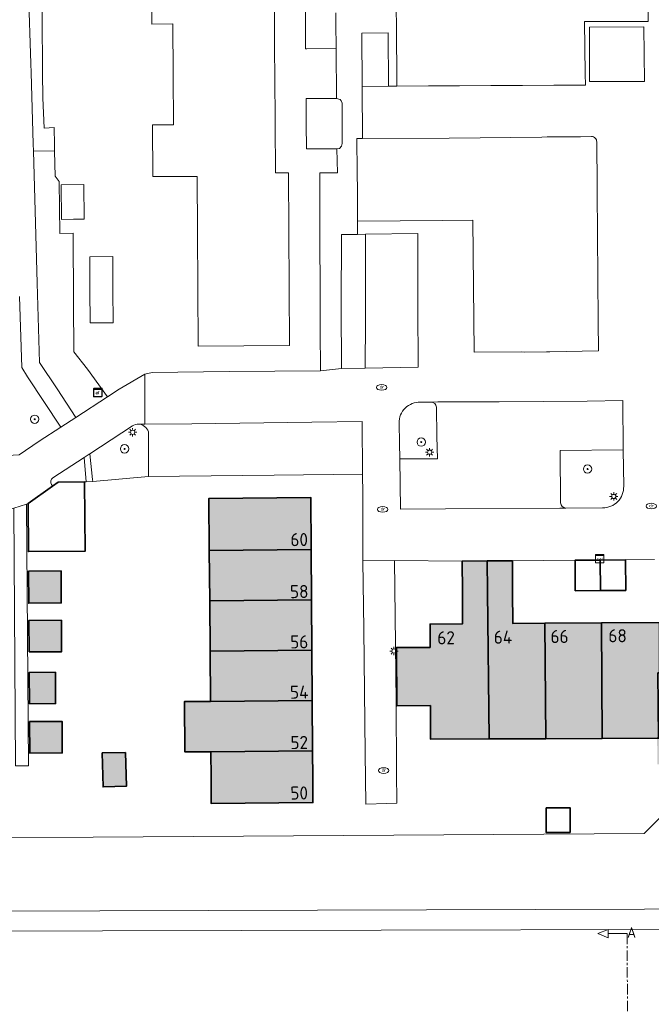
# Model space of a CAD drawing. Header units: metres. Extents: x 97476 to 98458, y 435938 to 436449.
# Tile 43 of 52: x 98075 to 98135, y 436278 to 436372. Entities that reach past the tile are written whole.
import ezdxf
from ezdxf.enums import TextEntityAlignment as Align
from ezdxf.lldxf.tags import DXFTag

# ---------------------------------------------------------------- set-up
doc = ezdxf.new("R2010")
doc.units = ezdxf.units.M
doc.linetypes.add('ZZ-CENTER-SO', pattern=[8, 5, -1, 1, -1])
for name, color, linetype, lineweight in [('B-RO-OG-BEBOUWING-V', 254, 'Continuous', 18), ('B-WE-GK-BESCHOEIING-G', 252, 'GK-BESCHOEIING', 18), ('B-WE-GR-BEPLANTING_CULTUUR_BODEMBEDEKKER-GV', 252, 'Continuous', 18), ('B-WE-GR-BEPLANTING_CULTUUR_HEESTERS-GV', 252, 'Continuous', 18), ('B-WE-GR-BOOM-S', 252, 'Continuous', 18), ('B-WE-GR-GROENVOORZIENING-GV', 252, 'Continuous', 18), ('B-WE-KG-GRENS_PERCEEL-G', 150, 'KG-PERCEEL', 18), ('B-WE-KL-DATA-S', 252, 'Continuous', 18), ('B-WE-KL-ET_KAST-S', 252, 'Continuous', 18), ('B-WE-KL-ET_LS_OV_LICHTMAST-S', 1, 'Continuous', 18), ('B-WE-KL-WATER-S', 252, 'Continuous', 18), ('B-WE-OG-BEBOUWING-GV', 4, 'Continuous', 35), ('B-WE-OG-BEBOUWING_HUISNUMMER-T25-500', 7, 'Continuous', 25), ('B-WE-OG-BEBOUWING_SCHUUR-GV', 4, 'Continuous', 35), ('B-WE-OG-TERREIN_ERF-GV', 252, 'Continuous', 18), ('B-WE-OG-WATER-GV', 252, 'Continuous', 18), ('B-WE-OG-WATER_SLOOT-GV', 252, 'Continuous', 18), ('B-WE-VH-VERHARDING_BETONSTRAATSTEEN-GV', 252, 'Continuous', 18), ('B-WE-VH-VERHARDING_OPEN-GV', 252, 'Continuous', 18), ('B-WE-VH-VERHARDING_SIERBESTRATING-GV', 252, 'Continuous', 18), ('B-WE-VH-VERHARDING_TEGEL-GV', 252, 'Continuous', 18), ('X-XX-AL-VERWIJZING-S-200', 7, 'Continuous', 18), ('X-XX-AL-VERWIJZING_DOORSNEDE-G', 7, 'ZZ-CENTER-SO', 18)]:
    doc.layers.add(name, color=color, linetype=linetype, lineweight=lineweight)
doc.styles.add('NLCS-ISO', font='NLCS-ISO.ttf')
doc.styles.add('NLCS-ISO-M500-T25', font='NLCS-ISO.ttf', dxfattribs={"height": 1.25})
doc.styles.get("Standard").update_dxf_attribs({"font": 'arial.ttf'})
doc.linetypes.add('GK-BESCHOEIING', pattern='A,30,-5,[1,NLCS.SHX,S=1,R=0,X=0,Y=0],-5', length=40)
tags = doc.linetypes.add('KG-PERCEEL', pattern='A,5.5,-2,["P",Standard,S=1.8,R=0,X=-0.5,Y=-0.9],-2,5.5,-2,[5,NLCS.SHX,S=0.75,R=0,X=0,Y=0],-2', length=19).pattern_tags.tags
tags[6] = DXFTag(74, 10)

# ---------------------------------------------------------------- blocks, each defined once
blk = doc.blocks.new('SKL-DATA_SIGNAAL_CAIKAST-SO')
at = {"color": 0, "linetype": 'ByBlock', "lineweight": 18}
for points in [[(-2, 2), (2, 2), (2, 1.68), (-2, 1.68)], [(-2, 1.52), (2, 1.52), (2, -2), (-2, -2)]]:
    blk.add_lwpolyline(points, close=True, dxfattribs=at)
at = {"color": 0, "linetype": 'ByBlock', "lineweight": 18, "style": 'NLCS-ISO'}
blk.add_text('cai', height=1.5, dxfattribs=at).set_placement((0, 0), align=Align.MIDDLE_CENTER)
blk = doc.blocks.new('SKL-ET_KAST_ELEKTRA-SO')
at = {"color": 0, "linetype": 'ByBlock', "lineweight": 18}
for points in [[(-2, 2), (2, 2), (2, 1.68), (-2, 1.68)], [(-2, 1.52), (2, 1.52), (2, -2), (-2, -2)]]:
    blk.add_lwpolyline(points, close=True, dxfattribs=at)
at = {"color": 0, "linetype": 'ByBlock', "lineweight": 18, "style": 'NLCS-ISO'}
blk.add_text('et', height=1.5, dxfattribs=at).set_placement((0, 0), align=Align.MIDDLE_CENTER)
blk = doc.blocks.new('SKL-ET_OV_LICHTMAST-SO')
at = {"color": 0, "linetype": 'ByBlock', "lineweight": 18}
for points in [[(-1.25, 0), (-2, 0)], [(-1.41, 1.41), (-0.88, 0.88)], [(0, 2), (0, 1.25)], [(0.88, 0.88), (1.41, 1.41)], [(2, 0), (1.25, 0)], [(-1.41, -1.41), (-0.88, -0.88)], [(0, -1.25), (0, -2)], [(0.88, -0.88), (1.41, -1.41)]]:
    blk.add_lwpolyline(points, dxfattribs=at)
blk.add_circle((0, 0), 1, dxfattribs=at)
blk = doc.blocks.new('SKL-WATER_DRAINAGEPUT-SO')
at = {"color": 0, "linetype": 'ByBlock', "lineweight": 18}
blk.add_ellipse((0, 0), major_axis=(2.5, 0), ratio=0.54, dxfattribs=at)
at = {"color": 0, "linetype": 'ByBlock', "lineweight": 18, "style": 'NLCS-ISO'}
blk.add_text('dr', height=1.5, dxfattribs=at).set_placement((0.12, 0.19), align=Align.MIDDLE_CENTER)
blk = doc.blocks.new('SGR-BOOM_01-SO')
at = {"linetype": 'ByBlock', "lineweight": 18}
h = blk.add_hatch(color=0, dxfattribs=at)
h.dxf.hatch_style = 1
edge = h.paths.add_edge_path()
edge.add_arc((0, 0), 0.25, 0, 360)
at = {"color": 0, "linetype": 'ByBlock', "lineweight": 18}
for radius in [2, 0.25]:
    blk.add_circle((0, 0), radius, dxfattribs=at)
blk = doc.blocks.new('SAL-VERWIJZING_DOORSNEDE_LINKS-SO')
for p, q in [((-9, 2), (-14, 0)), ((-14, 0), (-9, -2)), ((-9, -2), (-9, 2)), ((0, 0), (-9, 0))]:
    blk.add_line(p, q)
at = {"lineweight": 50, "style": 'NLCS-ISO'}
blk.add_attdef('...', text='', height=5, dxfattribs=at).set_placement((0, 0.53), align=Align.MIDDLE_LEFT)

msp = doc.modelspace()

# ---------------------------------------------------------------- hatches: boundary and pattern name
at = {"layer": 'B-RO-OG-BEBOUWING-V', "transparency": 33554495}
h = msp.add_hatch(color=256, dxfattribs=at)
h.dxf.hatch_style = 1
h.paths.add_polyline_path([(98103.118, 436302.55), (98093.401, 436302.48), (98093.42, 436300), (98093.44, 436297.54), (98103.15, 436297.62), (98103.136, 436300)])
h.paths.add_polyline_path([(98103.084, 436307.37), (98093.365, 436307.28), (98090.883, 436307.261), (98090.919, 436302.461), (98093.401, 436302.48), (98103.118, 436302.55)])
h.paths.add_polyline_path([(98103.051, 436312.18), (98093.329, 436312.07), (98093.365, 436307.28), (98103.084, 436307.37)])
h.paths.add_polyline_path([(98103.018, 436316.97), (98093.293, 436316.87), (98093.329, 436312.07), (98103.051, 436312.18)])
h.paths.add_polyline_path([(98102.984, 436321.77), (98093.257, 436321.66), (98093.293, 436316.87), (98103.018, 436316.97)])
h.paths.add_polyline_path([(98102.95, 436326.72), (98093.22, 436326.64), (98093.257, 436321.66), (98102.984, 436321.77)])
h.paths.add_polyline_path([(98085.262, 436302.42), (98083.034, 436302.36), (98083.12, 436299.121), (98085.348, 436299.18)])
h.paths.add_polyline_path([(98079.197, 436305.367), (98076.097, 436305.347), (98076.116, 436302.347), (98079.216, 436302.367)])
h.paths.add_polyline_path([(98078.566, 436310.064), (98076.066, 436310.047), (98076.086, 436307.047), (98078.586, 436307.064)])
h.paths.add_polyline_path([(98079.134, 436315.016), (98076.034, 436314.996), (98076.053, 436311.997), (98079.153, 436312.017)])
h.paths.add_polyline_path([(98079.103, 436319.716), (98076.003, 436319.696), (98076.023, 436316.646), (98079.123, 436316.666)])
h.paths.add_polyline_path([(98070.14, 436317.54), (98067.027, 436317.285), (98066.515, 436323.138), (98064.118, 436322.943), (98065.578, 436305.327), (98071.088, 436305.777)])
h.paths.add_polyline_path([(98064.118, 436322.943), (98061.721, 436322.748), (98062.196, 436316.895), (98059.24, 436316.655), (98060.02, 436306.98), (98060.189, 436304.887), (98065.578, 436305.327)])
h.paths.add_polyline_path([(98059.24, 436316.655), (98053.88, 436316.22), (98054.64, 436306.546), (98060.02, 436306.98)])
h.paths.add_polyline_path([(98053.88, 436316.22), (98048.296, 436315.766), (98048.37, 436314.85), (98048.52, 436314.86), (98049.26, 436306.113), (98054.64, 436306.546)])
h.paths.add_polyline_path([(98048.52, 436314.86), (98048.37, 436314.85), (98043.17, 436314.418), (98043.91, 436305.682), (98049.26, 436306.113)])
h.paths.add_polyline_path([(98043.17, 436314.418), (98037.801, 436313.973), (98038.52, 436305.247), (98043.91, 436305.682)])
h.paths.add_polyline_path([(98037.801, 436313.973), (98032.42, 436313.526), (98033.11, 436304.811), (98038.52, 436305.247)])
h.paths.add_polyline_path([(98032.42, 436313.526), (98027.05, 436313.081), (98027.74, 436304.378), (98033.11, 436304.811)])
h.paths.add_polyline_path([(98027.05, 436313.081), (98021.767, 436312.642), (98021.59, 436312.628), (98022.36, 436303.945), (98027.74, 436304.378)])
h.paths.add_polyline_path([(98021.59, 436312.628), (98021.767, 436312.642), (98021.59, 436314.77), (98021.579, 436314.92), (98015.947, 436314.49), (98016.84, 436303.5), (98022.36, 436303.945)])
h.paths.add_polyline_path([(98013.55, 436309.617), (98010.258, 436309.318), (98010.555, 436305.402), (98013.061, 436302.253), (98013.75, 436302.833), (98013.549, 436305.397), (98013.879, 436305.422)])
h.paths.add_polyline_path([(98024.377, 436318.748), (98024.229, 436320.55), (98015.51, 436319.88), (98015.947, 436314.49), (98021.579, 436314.92), (98021.59, 436314.77), (98024.68, 436315.05)])
h.paths.add_polyline_path([(98024.023, 436323.07), (98015.309, 436322.35), (98015.325, 436322.151), (98015.51, 436319.88), (98024.229, 436320.55)])
h.paths.add_polyline_path([(98100.887, 436297.784), (98102.787, 436297.798), (98102.777, 436299.298), (98100.877, 436299.284)], flags=24)
h.paths.add_polyline_path([(98100.892, 436302.6), (98102.792, 436302.616), (98102.778, 436304.116), (98100.878, 436304.1)], flags=24)
h.paths.add_polyline_path([(98100.847, 436307.406), (98102.847, 436307.427), (98102.831, 436308.926), (98100.831, 436308.905)], flags=24)
h.paths.add_polyline_path([(98100.894, 436312.2), (98102.794, 436312.216), (98102.78, 436313.716), (98100.88, 436313.7)], flags=24)
h.paths.add_polyline_path([(98100.897, 436316.997), (98102.797, 436317.017), (98102.781, 436318.517), (98100.881, 436318.497)], flags=24)
h.paths.add_polyline_path([(98100.887, 436321.954), (98102.787, 436321.968), (98102.777, 436323.468), (98100.877, 436323.454)], flags=24)
h.paths.add_polyline_path([(98065.318, 436315.123), (98067.312, 436315.284), (98067.192, 436316.779), (98065.198, 436316.618)], flags=24)
h.paths.add_polyline_path([(98059.79, 436314.619), (98061.783, 436314.782), (98061.66, 436316.277), (98059.667, 436316.114)], flags=24)
h.paths.add_polyline_path([(98054.377, 436314.133), (98056.47, 436314.302), (98056.349, 436315.797), (98054.256, 436315.628)], flags=24)
h.paths.add_polyline_path([(98049.064, 436313.657), (98051.059, 436313.811), (98050.944, 436315.307), (98048.949, 436315.153)], flags=24)
h.paths.add_polyline_path([(98043.708, 436312.413), (98045.701, 436312.58), (98045.576, 436314.075), (98043.583, 436313.908)], flags=24)
h.paths.add_polyline_path([(98038.41, 436311.961), (98040.303, 436312.12), (98040.178, 436313.615), (98038.285, 436313.456)], flags=24)
h.paths.add_polyline_path([(98033.037, 436311.509), (98034.93, 436311.664), (98034.807, 436313.159), (98032.914, 436313.004)], flags=24)
h.paths.add_polyline_path([(98027.6, 436311.055), (98029.594, 436311.212), (98029.476, 436312.707), (98027.482, 436312.55)], flags=24)
h.paths.add_polyline_path([(98022.281, 436310.6), (98024.175, 436310.749), (98024.057, 436312.244), (98022.163, 436312.095)], flags=24)
h.paths.add_polyline_path([(98019.479, 436309.997), (98021.374, 436310.139), (98021.261, 436311.635), (98019.366, 436311.493)], flags=24)
h.paths.add_polyline_path([(98022.371, 436315.645), (98024.266, 436315.787), (98024.153, 436317.283), (98022.258, 436317.141)], flags=24)
h.paths.add_polyline_path([(98021.902, 436321.014), (98023.797, 436321.16), (98023.682, 436322.656), (98021.787, 436322.51)], flags=24)
h = msp.add_hatch(color=256, dxfattribs=at)
h.dxf.hatch_style = 1
h.paths.add_polyline_path([(98255.528, 436305.1), (98253.581, 436305.09), (98244.864, 436305.01), (98244.888, 436300), (98244.89, 436299.47), (98253.61, 436299.52), (98255.556, 436299.531)])
h.paths.add_polyline_path([(98253.554, 436310.45), (98244.838, 436310.41), (98244.864, 436305.01), (98253.581, 436305.09)])
h.paths.add_polyline_path([(98253.526, 436315.84), (98244.812, 436315.8), (98244.838, 436310.41), (98253.554, 436310.45)])
h.paths.add_polyline_path([(98256.082, 436321.288), (98253.498, 436321.27), (98244.787, 436321.21), (98244.812, 436315.8), (98253.526, 436315.84), (98256.11, 436315.853)])
h.paths.add_polyline_path([(98253.47, 436326.77), (98245.397, 436326.761), (98244.76, 436326.76), (98244.787, 436321.21), (98253.498, 436321.27)])
h.paths.add_polyline_path([(98241.781, 436304.984), (98238.899, 436304.968), (98238.912, 436302.568), (98241.794, 436302.584)])
h.paths.add_polyline_path([(98241.767, 436307.384), (98238.857, 436307.368), (98238.871, 436304.968), (98241.781, 436304.984)])
h.paths.add_polyline_path([(98241.721, 436315.794), (98238.811, 436315.778), (98238.824, 436313.378), (98241.734, 436313.394)])
h.paths.add_polyline_path([(98241.707, 436318.194), (98238.797, 436318.178), (98238.811, 436315.778), (98241.721, 436315.794)])
h.paths.add_polyline_path([(98241.66, 436326.744), (98238.75, 436326.728), (98238.764, 436324.218), (98241.674, 436324.234)])
h.paths.add_polyline_path([(98217.88, 436313.34), (98212.34, 436313.311), (98212.38, 436304.59), (98217.92, 436304.61)])
h.paths.add_polyline_path([(98212.34, 436313.311), (98206.95, 436313.283), (98206.98, 436304.57), (98212.38, 436304.59)])
h.paths.add_polyline_path([(98206.95, 436313.283), (98201.55, 436313.255), (98201.59, 436304.55), (98206.98, 436304.57)])
h.paths.add_polyline_path([(98201.55, 436313.255), (98196.14, 436313.227), (98196.19, 436304.53), (98201.59, 436304.55)])
h.paths.add_polyline_path([(98196.14, 436313.227), (98190.9, 436313.2), (98190.75, 436313.2), (98190.76, 436305.771), (98190.61, 436305.77), (98190.64, 436304.51), (98196.19, 436304.53)])
h.paths.add_polyline_path([(98190.75, 436313.2), (98190.9, 436313.2), (98190.89, 436314.47), (98185.34, 436314.443), (98185.34, 436305.737), (98190.61, 436305.77), (98190.76, 436305.771)])
h.paths.add_polyline_path([(98185.34, 436314.443), (98179.94, 436314.417), (98179.96, 436305.704), (98185.34, 436305.737)])
h.paths.add_polyline_path([(98179.94, 436314.417), (98179.911, 436317.942), (98177.506, 436317.934), (98177.53, 436314.405), (98174.4, 436314.39), (98174.46, 436305.67), (98179.96, 436305.704)])
h.paths.add_polyline_path([(98159.47, 436323.072), (98157.781, 436323.06), (98157.78, 436323.26), (98157.778, 436323.47), (98149.058, 436323.37), (98149.058, 436323.203), (98149.09, 436317.65), (98157.82, 436317.74), (98159.47, 436317.752)])
h.paths.add_polyline_path([(98157.82, 436317.74), (98149.09, 436317.65), (98149.121, 436312.25), (98157.86, 436312.35)])
h.paths.add_polyline_path([(98157.86, 436312.35), (98149.121, 436312.25), (98149.127, 436311.1), (98149.151, 436306.88), (98157.899, 436306.96)])
h.paths.add_polyline_path([(98157.899, 436306.96), (98149.151, 436306.88), (98149.15, 436306.88), (98149.151, 436306.962), (98147.02, 436306.95), (98146.87, 436306.949), (98146.92, 436301.34), (98157.94, 436301.4)])
h.paths.add_polyline_path([(98146.87, 436306.949), (98147.02, 436306.95), (98147.01, 436310.02), (98141.43, 436310.01), (98141.52, 436301.31), (98146.92, 436301.34)])
h.paths.add_polyline_path([(98141.43, 436310.01), (98136.22, 436310), (98136.07, 436310), (98136.13, 436303.77), (98135.99, 436303.77), (98136.01, 436301.28), (98141.52, 436301.31)])
h.paths.add_polyline_path([(98136.07, 436310), (98136.22, 436310), (98136.22, 436314.25), (98136.22, 436314.8), (98130.67, 436314.765), (98130.75, 436303.746), (98136.13, 436303.771)])
h.paths.add_polyline_path([(98130.67, 436314.765), (98125.27, 436314.73), (98125.36, 436303.721), (98130.75, 436303.746)])
h.paths.add_polyline_path([(98125.27, 436314.73), (98122.218, 436314.71), (98122.196, 436317.789), (98122.18, 436320.591), (98122.179, 436320.699), (98119.779, 436320.681), (98119.801, 436317.771), (98119.96, 436303.696), (98125.36, 436303.721)])
h.paths.add_polyline_path([(98119.801, 436317.771), (98119.779, 436320.681), (98117.389, 436320.663), (98117.39, 436320.589), (98117.406, 436317.753), (98117.428, 436314.68), (98114.33, 436314.66), (98114.338, 436312.42), (98111.205, 436312.408), (98111.118, 436312.321), (98111.138, 436306.868), (98114.358, 436306.88), (98114.37, 436303.67), (98119.96, 436303.696)])
h.paths.add_polyline_path([(98245.449, 436302.724), (98246.649, 436302.73), (98246.641, 436304.23), (98245.441, 436304.224)], flags=24)
h.paths.add_polyline_path([(98245.359, 436308.265), (98246.659, 436308.277), (98246.645, 436309.777), (98245.345, 436309.765)], flags=24)
h.paths.add_polyline_path([(98245.373, 436313.663), (98246.573, 436313.667), (98246.567, 436315.167), (98245.367, 436315.163)], flags=24)
h.paths.add_polyline_path([(98245.351, 436316.465), (98246.551, 436316.471), (98246.543, 436317.971), (98245.343, 436317.965)], flags=24)
h.paths.add_polyline_path([(98245.046, 436324.464), (98246.746, 436324.472), (98246.738, 436325.972), (98245.038, 436325.964)], flags=24)
h.paths.add_polyline_path([(98213.038, 436311.503), (98214.738, 436311.509), (98214.732, 436313.009), (98213.032, 436313.003)], flags=24)
h.paths.add_polyline_path([(98207.498, 436311.458), (98209.198, 436311.464), (98209.192, 436312.964), (98207.492, 436312.958)], flags=24)
h.paths.add_polyline_path([(98202.207, 436311.415), (98203.707, 436311.421), (98203.701, 436312.921), (98202.201, 436312.915)], flags=24)
h.paths.add_polyline_path([(98196.958, 436311.371), (98198.158, 436311.375), (98198.152, 436312.875), (98196.952, 436312.871)], flags=24)
h.paths.add_polyline_path([(98191.551, 436311.323), (98192.751, 436311.329), (98192.743, 436312.829), (98191.543, 436312.823)], flags=24)
h.paths.add_polyline_path([(98186.304, 436312.566), (98187.504, 436312.574), (98187.494, 436314.074), (98186.294, 436314.066)], flags=24)
h.paths.add_polyline_path([(98180.74, 436312.561), (98181.94, 436312.561), (98181.94, 436314.061), (98180.74, 436314.061)], flags=24)
h.paths.add_polyline_path([(98177.912, 436312.547), (98178.912, 436312.553), (98178.904, 436314.053), (98177.904, 436314.047)], flags=24)
h.paths.add_polyline_path([(98149.235, 436318.623), (98151.135, 436318.643), (98151.119, 436320.143), (98149.219, 436320.123)], flags=24)
h.paths.add_polyline_path([(98149.256, 436312.903), (98151.156, 436312.919), (98151.142, 436314.419), (98149.242, 436314.403)], flags=24)
h.paths.add_polyline_path([(98149.279, 436307.502), (98151.179, 436307.522), (98151.163, 436309.022), (98149.263, 436309.002)], flags=24)
h.paths.add_polyline_path([(98149.886, 436305.232), (98151.886, 436305.25), (98151.872, 436306.75), (98149.872, 436306.732)], flags=24)
h.paths.add_polyline_path([(98142.065, 436308.032), (98143.965, 436308.036), (98143.963, 436309.536), (98142.063, 436309.532)], flags=24)
h.paths.add_polyline_path([(98136.5, 436307.928), (98138.4, 436307.944), (98138.386, 436309.444), (98136.486, 436309.428)], flags=24)
h.paths.add_polyline_path([(98131.27, 436312.79), (98133.17, 436312.79), (98133.17, 436314.29), (98131.27, 436314.29)], flags=24)
h.paths.add_polyline_path([(98125.734, 436312.712), (98127.634, 436312.726), (98127.624, 436314.226), (98125.724, 436314.212)], flags=24)
h.paths.add_polyline_path([(98120.286, 436312.651), (98122.286, 436312.665), (98122.276, 436314.165), (98120.276, 436314.151)], flags=24)
h.paths.add_polyline_path([(98114.909, 436312.585), (98116.809, 436312.605), (98116.793, 436314.105), (98114.893, 436314.085)], flags=24)

# ---------------------------------------------------------------- linework, layer by layer
at = {"layer": 'B-WE-GK-BESCHOEIING-G', "ltscale": 0.2}
for points in [[(98082.16, 436294.34), (98134.75, 436294.67), (98136.19, 436296.11), (98158.63, 436296.29), (98162.273, 436300)], [(98082.16, 436294.34), (98072.63, 436294.28), (98071.57, 436295.9)], [(98010.001, 436287.084), (98217.929, 436287.724)]]:
    msp.add_lwpolyline(points, dxfattribs=at)
at = {"layer": 'B-WE-GR-BEPLANTING_CULTUUR_BODEMBEDEKKER-GV'}
msp.add_lwpolyline([(98085.918, 436333.559), (98081.868, 436330.904), (98082.12, 436328.448), (98082.128, 436328.248), (98087.441, 436328.716), (98087.437, 436333.001)], dxfattribs=at)
for points in [[(98086.514, 436333.731, 0.152789), (98085.918, 436333.559)], [(98087.437, 436333.001, 0.297013), (98086.514, 436333.731)]]:
    msp.add_lwpolyline(points, format="xyb", dxfattribs=at)
at = {"layer": 'B-WE-GR-BEPLANTING_CULTUUR_HEESTERS-GV'}
for points in [[(98078.482, 436359.774), (98076.462, 436359.775), (98076.812, 436347.159), (98077.046, 436339.615), (98078.726, 436337.087), (98080.517, 436334.371), (98083.54, 436336.342), (98081.627, 436338.956), (98080.323, 436340.614), (98080.301, 436345.285), (98080.275, 436351.928), (98078.994, 436351.919), (98078.917, 436356.87), (98078.531, 436357.372)], [(98108.147, 436351.83), (98107.396, 436351.826), (98105.856, 436351.818), (98105.845, 436344.979), (98105.885, 436339.037), (98108.142, 436339.051), (98108.161, 436343.593)]]:
    msp.add_lwpolyline(points, close=True, dxfattribs=at)
for points in [[(98075.093, 436330.811), (98077.029, 436332.091), (98079.08, 436333.436), (98075.915, 436338.233), (98075.359, 436339.119), (98075.15, 436345.899)], [(98114.402, 436335.822), (98113.404, 436335.827)], [(98111.434, 436330.401), (98115.031, 436330.422), (98114.982, 436332.548), (98114.943, 436335.331)], [(98111.373, 436333.818), (98111.39, 436331.909), (98111.434, 436330.401)], [(98132.799, 436327.792), (98132.763, 436331.283), (98126.733, 436331.206), (98126.776, 436326.21)], [(98127.288, 436325.718), (98130.786, 436325.742)]]:
    msp.add_lwpolyline(points, dxfattribs=at)
for points in [[(98113.404, 436335.827, 0.430721), (98111.373, 436333.818)], [(98114.943, 436335.331, 0.397519), (98114.402, 436335.822)], [(98130.786, 436325.742, 0.429959), (98132.799, 436327.792)], [(98126.776, 436326.21, 0.390639), (98127.288, 436325.718)]]:
    msp.add_lwpolyline(points, format="xyb", dxfattribs=at)
at = {"layer": 'B-WE-GR-GROENVOORZIENING-GV'}
for points in [[(98078.827, 436328.204), (98081.348, 436328.22), (98081.514, 436328.226), (98081.309, 436330.538), (98078.332, 436328.593)], [(98078.189, 436327.95), (98078.285, 436327.816), (98078.827, 436328.204)]]:
    msp.add_lwpolyline(points, dxfattribs=at)
msp.add_lwpolyline([(98078.332, 436328.593, 0.402321), (98078.189, 436327.95)], format="xyb", dxfattribs=at)
at = {"layer": 'B-WE-KG-GRENS_PERCEEL-G', "ltscale": 0.2}
msp.add_lwpolyline([(98003.682, 436300), (98004.298, 436292.412), (98010.001, 436287.084), (98217.929, 436287.724)], dxfattribs=at)
at = {"layer": 'B-WE-OG-BEBOUWING-GV'}
for points in [[(98081.348, 436328.22), (98078.827, 436328.204), (98078.285, 436327.816), (98075.962, 436326.156), (98075.991, 436321.566), (98081.398, 436321.601)], [(98102.984, 436321.77), (98102.95, 436326.72), (98093.22, 436326.64), (98093.257, 436321.66)], [(98093.293, 436316.87), (98103.018, 436316.97), (98102.984, 436321.77), (98093.257, 436321.66)], [(98130.564, 436320.762), (98130.586, 436317.852), (98132.996, 436317.87), (98132.979, 436320.78)], [(98114.338, 436312.42), (98111.118, 436312.408), (98111.138, 436306.868), (98114.358, 436306.88), (98114.37, 436303.67), (98119.96, 436303.696), (98119.801, 436317.771), (98119.779, 436320.681), (98117.389, 436320.663), (98117.39, 436320.589), (98117.406, 436317.753), (98117.428, 436314.68), (98114.33, 436314.66)], [(98119.96, 436303.696), (98125.36, 436303.721), (98125.27, 436314.73), (98122.218, 436314.71), (98122.196, 436317.789), (98122.18, 436320.591), (98122.179, 436320.699), (98119.779, 436320.681), (98119.801, 436317.771)], [(98130.586, 436317.852), (98130.564, 436320.762), (98128.159, 436320.744), (98128.16, 436320.676), (98128.176, 436317.834)], [(98103.051, 436312.18), (98103.018, 436316.97), (98093.293, 436316.87), (98093.329, 436312.07)], [(98130.67, 436314.765), (98125.27, 436314.73), (98125.36, 436303.721), (98130.75, 436303.746)], [(98130.75, 436303.746), (98135.99, 436303.77), (98136.13, 436303.77), (98136.07, 436310), (98136.22, 436310), (98136.22, 436314.25), (98136.22, 436314.8), (98130.67, 436314.765)], [(98103.084, 436307.37), (98103.051, 436312.18), (98093.329, 436312.07), (98093.365, 436307.28)], [(98093.365, 436307.28), (98090.883, 436307.261), (98090.919, 436302.461), (98093.401, 436302.48), (98103.118, 436302.55), (98103.084, 436307.37)], [(98085.262, 436302.42), (98083.034, 436302.36), (98083.12, 436299.121), (98085.348, 436299.18)], [(98093.42, 436300), (98093.44, 436297.54), (98103.15, 436297.62), (98103.136, 436300), (98103.118, 436302.55), (98093.401, 436302.48)], [(98125.411, 436297.138), (98125.402, 436294.789), (98127.681, 436294.789), (98127.681, 436297.138)]]:
    msp.add_lwpolyline(points, close=True, dxfattribs=at)
at = {"layer": 'B-WE-OG-BEBOUWING_SCHUUR-GV'}
for points in [[(98076.003, 436319.696), (98076.023, 436316.646), (98079.123, 436316.666), (98079.103, 436319.716)], [(98076.053, 436311.997), (98079.153, 436312.017), (98079.134, 436315.016), (98076.034, 436314.996)], [(98076.086, 436307.047), (98078.586, 436307.064), (98078.566, 436310.064), (98076.066, 436310.047)], [(98076.097, 436305.347), (98076.116, 436302.347), (98079.216, 436302.367), (98079.197, 436305.367)]]:
    msp.add_lwpolyline(points, close=True, dxfattribs=at)
at = {"layer": 'B-WE-OG-TERREIN_ERF-GV'}
for points in [[(98099.431, 436376.71), (98099.466, 436371.91), (98099.486, 436369.197), (98099.501, 436367.1), (98099.536, 436362.32), (98099.57, 436357.68), (98100.82, 436357.7), (98100.85, 436352.16), (98100.88, 436346.76), (98100.91, 436341.22), (98092.2, 436341.16), (98092.159, 436346.7), (98092.119, 436352.09), (98092.08, 436357.33), (98087.86, 436357.347), (98087.828, 436362.267), (98089.828, 436362.28), (98089.796, 436367.1), (98089.765, 436371.9), (98087.765, 436371.887), (98087.734, 436376.697)], [(98077.273, 436374.957), (98077.301, 436371.758), (98077.342, 436368.108), (98077.351, 436367.225), (98077.378, 436364.832), (98077.481, 436361.953), (98078.436, 436362.025), (98078.47, 436360.355), (98078.482, 436359.774), (98078.531, 436357.372), (98078.917, 436356.87), (98078.994, 436351.919), (98080.275, 436351.928), (98080.301, 436345.285), (98080.323, 436340.614), (98081.627, 436338.956), (98083.54, 436336.342), (98084.644, 436337.061), (98087.105, 436338.504), (98087.808, 436338.642), (98095.151, 436338.729), (98103.864, 436338.808), (98103.838, 436342.749), (98103.801, 436355.122), (98103.815, 436357.682), (98105.492, 436357.705), (98105.436, 436359.992), (98102.526, 436359.967), (98102.505, 436362.367), (98102.484, 436364.766), (98105.394, 436364.792), (98105.352, 436369.552), (98102.552, 436369.527), (98102.442, 436369.526), (98102.421, 436371.926), (98102.399, 436374.326)], [(98135.99, 436303.77), (98130.75, 436303.746), (98125.36, 436303.721), (98119.96, 436303.696), (98114.37, 436303.67), (98114.358, 436306.88), (98111.138, 436306.868), (98111.118, 436312.408), (98114.338, 436312.42), (98114.33, 436314.66), (98117.428, 436314.68), (98117.406, 436317.753), (98117.39, 436320.589), (98117.389, 436320.663), (98110.931, 436320.718), (98110.984, 436315.419), (98111.084, 436307.243), (98111.132, 436300.558), (98111.141, 436297.557), (98110.19, 436297.527), (98108.201, 436297.479), (98108.121, 436302.328), (98108.012, 436314.176), (98107.919, 436320.692), (98107.899, 436327.062), (98107.877, 436328.941), (98099.443, 436328.854), (98090.394, 436328.753), (98087.441, 436328.716), (98082.128, 436328.248), (98081.514, 436328.226), (98081.348, 436328.22), (98081.398, 436321.601), (98075.991, 436321.566), (98075.962, 436326.156), (98075.822, 436326.078), (98075.984, 436301.146), (98074.774, 436301.138)], [(98135.743, 436320.806), (98132.979, 436320.78), (98132.996, 436317.87), (98130.586, 436317.852), (98128.176, 436317.834), (98128.16, 436320.676), (98128.159, 436320.744), (98122.179, 436320.699), (98122.18, 436320.591), (98122.196, 436317.789), (98122.218, 436314.71), (98125.27, 436314.73), (98130.67, 436314.765), (98136.22, 436314.8)], [(98072.63, 436294.28), (98082.16, 436294.34), (98134.75, 436294.67), (98136.19, 436296.11)]]:
    msp.add_lwpolyline(points, dxfattribs=at)
for points in [[(98081.311, 436353.27), (98081.267, 436353.27), (98080.307, 436353.263), (98079.141, 436353.254), (98079.117, 436356.554), (98081.287, 436356.57)], [(98081.86, 436346.539), (98081.837, 436349.694), (98084.037, 436349.71), (98084.06, 436346.555), (98084.083, 436343.4), (98081.883, 436343.384)], [(98103.018, 436316.97), (98103.051, 436312.18), (98103.084, 436307.37), (98103.118, 436302.55), (98103.136, 436300), (98103.15, 436297.62), (98093.44, 436297.54), (98093.42, 436300), (98093.401, 436302.48), (98090.919, 436302.461), (98090.883, 436307.261), (98093.365, 436307.28), (98093.329, 436312.07), (98093.293, 436316.87), (98093.257, 436321.66), (98093.22, 436326.64), (98102.95, 436326.72), (98102.984, 436321.77)], [(98085.262, 436302.42), (98085.348, 436299.18), (98083.12, 436299.121), (98083.034, 436302.36)], [(98125.411, 436297.138), (98127.681, 436297.138), (98127.681, 436294.789), (98125.402, 436294.789)]]:
    msp.add_lwpolyline(points, close=True, dxfattribs=at)
at = {"layer": 'B-WE-OG-WATER-GV'}
msp.add_lwpolyline([(98010.001, 436287.084), (98217.929, 436287.724), (98218.02, 436295.18), (98217.97, 436295.29), (98212.45, 436295.16), (98201.59, 436295.12), (98192.26, 436295.09), (98190.71, 436296.37), (98190.66, 436296.42), (98176.32, 436296.35), (98172.736, 436300), (98167.505, 436300), (98162.273, 436300), (98158.63, 436296.29), (98136.19, 436296.11), (98134.75, 436294.67), (98082.16, 436294.34), (98072.63, 436294.28)], dxfattribs=at)
at = {"layer": 'B-WE-OG-WATER_SLOOT-GV'}
msp.add_lwpolyline([(98217.929, 436287.724), (98010.001, 436287.084), (98008.806, 436285.249), (98013.298, 436284.956), (98069.746, 436285.362), (98176.188, 436285.63), (98216.04, 436285.782), (98217.905, 436286.002), (98218.127, 436286.028), (98218.677, 436286.19), (98219.422, 436286.99), (98219.636, 436287.975), (98219.589, 436295.328), (98217.97, 436295.29), (98218.02, 436295.18)], close=True, dxfattribs=at)
at = {"layer": 'B-WE-VH-VERHARDING_BETONSTRAATSTEEN-GV'}
msp.add_lwpolyline([(98105.322, 436372.967), (98105.331, 436371.952), (98105.352, 436369.552), (98105.394, 436364.792), (98105.742, 436364.702), (98105.852, 436364.56), (98105.926, 436364.328), (98105.921, 436360.482), (98105.86, 436360.235), (98105.678, 436360.012), (98105.436, 436359.992), (98105.492, 436357.705), (98103.815, 436357.682), (98103.801, 436355.122), (98103.838, 436342.749), (98103.864, 436338.808), (98105.885, 436339.037), (98105.845, 436344.979), (98105.856, 436351.818), (98107.396, 436351.826), (98107.389, 436353.086), (98107.386, 436355.98), (98107.373, 436357.711), (98107.349, 436360.959), (98107.876, 436360.962), (98107.849, 436365.897), (98107.806, 436371.012), (98110.316, 436371.052), (98110.369, 436365.956), (98111.15, 436365.97), (98111.106, 436371.98), (98111.098, 436373.033)], dxfattribs=at)
at = {"layer": 'B-WE-VH-VERHARDING_OPEN-GV'}
for points in [[(98135.398, 436391.462), (98134.977, 436391.443), (98135.017, 436387.501), (98135.082, 436379.963), (98135.134, 436372.12), (98130.06, 436372.12), (98129.07, 436372.11), (98129.136, 436367.12), (98129.15, 436366.06), (98126.14, 436366.045), (98123.13, 436366.03), (98120.13, 436366.015), (98117.14, 436366), (98114.16, 436365.985), (98111.15, 436365.97), (98110.369, 436365.956), (98107.849, 436365.897), (98107.876, 436360.962), (98116.14, 436361.007), (98125.003, 436361.105), (98125.49, 436361.13), (98126.673, 436361.125), (98128.686, 436361.131), (98129.735, 436361.156)], [(98130.23, 436360.656), (98130.257, 436356.435), (98130.271, 436355.935), (98130.328, 436347.668), (98130.371, 436343.541), (98130.401, 436340.724), (98125.757, 436340.623), (98125.419, 436340.608), (98123.29, 436340.586), (98123.003, 436340.606), (98118.529, 436340.577), (98118.469, 436346.864), (98118.395, 436353.169), (98115.553, 436353.144), (98107.389, 436353.086), (98107.396, 436351.826), (98108.147, 436351.83), (98113.142, 436351.901), (98113.148, 436345.016), (98113.172, 436339.141), (98108.142, 436339.051), (98105.885, 436339.037), (98103.864, 436338.808), (98095.151, 436338.729), (98087.808, 436338.642), (98087.105, 436338.504), (98087.116, 436333.732), (98091.572, 436333.743), (98103.029, 436333.897), (98107.857, 436333.973), (98107.877, 436328.941), (98107.899, 436327.062), (98107.919, 436320.692), (98110.931, 436320.718), (98117.389, 436320.663), (98119.779, 436320.681), (98122.179, 436320.699), (98128.159, 436320.744), (98130.564, 436320.762), (98132.979, 436320.78), (98135.743, 436320.806)], [(98113.404, 436335.827), (98114.402, 436335.822), (98115.065, 436335.846), (98120.928, 436335.847), (98129.317, 436335.927), (98132.713, 436335.971), (98132.763, 436331.283), (98132.799, 436327.792)], [(98126.776, 436326.21), (98126.733, 436331.206), (98132.763, 436331.283), (98132.713, 436335.971), (98129.317, 436335.927), (98120.928, 436335.847), (98115.065, 436335.846), (98114.402, 436335.822)], [(98114.943, 436335.331), (98114.982, 436332.548), (98115.031, 436330.422), (98111.434, 436330.401)], [(98087.437, 436333.001), (98087.441, 436328.716), (98090.394, 436328.753), (98099.443, 436328.854), (98107.877, 436328.941), (98107.857, 436333.973), (98103.029, 436333.897), (98091.572, 436333.743), (98087.116, 436333.732), (98086.514, 436333.731)], [(98126.719, 436325.714), (98115.793, 436325.636), (98111.509, 436325.622), (98111.434, 436330.401), (98111.39, 436331.909), (98111.373, 436333.818)], [(98111.434, 436330.401), (98111.509, 436325.622), (98115.793, 436325.636), (98126.719, 436325.714), (98127.288, 436325.718)], [(98130.786, 436325.742), (98127.288, 436325.718), (98126.719, 436325.714)]]:
    msp.add_lwpolyline(points, dxfattribs=at)
for points in [[(98129.524, 436371.575), (98134.739, 436371.613), (98134.774, 436366.409), (98129.54, 436366.402)], [(98108.142, 436339.051), (98113.172, 436339.141), (98113.148, 436345.016), (98113.142, 436351.901), (98108.147, 436351.83), (98108.161, 436343.593)]]:
    msp.add_lwpolyline(points, close=True, dxfattribs=at)
for points in [[(98129.735, 436361.156, -0.42156), (98130.23, 436360.656)], [(98111.373, 436333.818, -0.430721), (98113.404, 436335.827)], [(98114.402, 436335.822, -0.397519), (98114.943, 436335.331)], [(98086.514, 436333.731, -0.297013), (98087.437, 436333.001)], [(98132.799, 436327.792, -0.429959), (98130.786, 436325.742)], [(98127.288, 436325.718, -0.390639), (98126.776, 436326.21)]]:
    msp.add_lwpolyline(points, format="xyb", dxfattribs=at)
at = {"layer": 'B-WE-VH-VERHARDING_SIERBESTRATING-GV'}
for points in [[(98086.514, 436333.731), (98087.116, 436333.732), (98087.105, 436338.504), (98084.644, 436337.061), (98083.54, 436336.342), (98080.517, 436334.371), (98079.08, 436333.436), (98077.029, 436332.091), (98075.093, 436330.811), (98074.53, 436330.776), (98060.743, 436329.659), (98054.326, 436329.155), (98049.681, 436328.737)], [(98078.332, 436328.593), (98081.309, 436330.538), (98081.699, 436330.793), (98081.868, 436330.904), (98085.918, 436333.559)], [(98066.396, 436324.031), (98066.444, 436323.231), (98066.508, 436323.236), (98070.251, 436323.521), (98070.149, 436325.15), (98071.798, 436325.28), (98073.881, 436325.48), (98074.614, 436325.706), (98075.822, 436326.078), (98075.962, 436326.156), (98078.285, 436327.816), (98078.189, 436327.95)]]:
    msp.add_lwpolyline(points, dxfattribs=at)
for points in [[(98085.918, 436333.559, -0.152789), (98086.514, 436333.731)], [(98078.189, 436327.95, -0.402321), (98078.332, 436328.593)]]:
    msp.add_lwpolyline(points, format="xyb", dxfattribs=at)
at = {"layer": 'B-WE-VH-VERHARDING_TEGEL-GV'}
msp.add_lwpolyline([(98075.15, 436345.899), (98075.359, 436339.119), (98075.915, 436338.233), (98079.08, 436333.436), (98080.517, 436334.371), (98078.726, 436337.087), (98077.046, 436339.615), (98076.812, 436347.159), (98076.462, 436359.775), (98076.444, 436360.415), (98076.443, 436360.457), (98076.241, 436367.223), (98076.214, 436368.126), (98076.01, 436374.955)], dxfattribs=at)
for points in [[(98082.128, 436328.248), (98082.12, 436328.448), (98081.868, 436330.904), (98081.699, 436330.793), (98081.309, 436330.538), (98081.514, 436328.226)], [(98074.774, 436301.138), (98075.984, 436301.146), (98075.822, 436326.078), (98074.614, 436325.706)], [(98107.919, 436320.692), (98108.012, 436314.176), (98108.121, 436302.328), (98108.201, 436297.479), (98110.19, 436297.527), (98111.141, 436297.557), (98111.132, 436300.558), (98111.084, 436307.243), (98110.984, 436315.419), (98110.931, 436320.718)]]:
    msp.add_lwpolyline(points, close=True, dxfattribs=at)
at = {"layer": 'X-XX-AL-VERWIJZING_DOORSNEDE-G', "ltscale": 0.2}
msp.add_lwpolyline([(98133.121, 436285.134), (98133.203, 436272.135)], dxfattribs=at)

# ---------------------------------------------------------------- block references
at = {"layer": 'B-WE-GR-BOOM-S', "xscale": 0.2, "yscale": 0.2, "zscale": 0.2}
for p in [(98076.589, 436334.192), (98113.485, 436332.009), (98085.166, 436331.365), (98129.358, 436329.443)]:
    msp.add_blockref('SGR-BOOM_01-SO', p, dxfattribs=at)
at = {"layer": 'B-WE-KL-DATA-S', "xscale": 0.2, "yscale": 0.2, "zscale": 0.2}
msp.add_blockref('SKL-DATA_SIGNAAL_CAIKAST-SO', (98130.52, 436320.903), dxfattribs=at)
at = {"layer": 'B-WE-KL-ET_KAST-S', "xscale": 0.2, "yscale": 0.2, "zscale": 0.2}
for p in [(98082.588, 436336.712), (98082.62, 436336.747)]:
    msp.add_blockref('SKL-ET_KAST_ELEKTRA-SO', p, dxfattribs=at)
at = {"layer": 'B-WE-KL-ET_LS_OV_LICHTMAST-S', "xscale": 0.2, "yscale": 0.2, "zscale": 0.2}
for p in [(98085.937, 436332.947), (98114.28, 436331.047), (98131.857, 436326.827), (98110.878, 436312.081)]:
    msp.add_blockref('SKL-ET_OV_LICHTMAST-SO', p, dxfattribs=at)
at = {"layer": 'B-WE-KL-WATER-S', "xscale": 0.2, "yscale": 0.2, "zscale": 0.2}
for p in [(98109.703, 436337.233), (98109.799, 436325.597), (98135.431, 436325.912), (98109.894, 436300.685)]:
    msp.add_blockref('SKL-WATER_DRAINAGEPUT-SO', p, dxfattribs=at)
at = {"layer": 'X-XX-AL-VERWIJZING-S-200', "xscale": 0.2, "yscale": 0.2, "zscale": 0.2}
msp.add_blockref('SAL-VERWIJZING_DOORSNEDE_LINKS-SO', (98133.121, 436285.134), dxfattribs=at).add_auto_attribs({'...': 'A'})

# ---------------------------------------------------------------- texts
at = {"layer": 'B-WE-OG-BEBOUWING_HUISNUMMER-T25-500', "style": 'NLCS-ISO-M500-T25'}
for s, rotation, p in [('60', 0.4, (98101.832, 436322.711)), ('58', 0.6, (98101.839, 436317.757)), ('64', 0.4, (98121.281, 436313.408)), ('66', 0.4, (98126.679, 436313.469)), ('56', 0.5, (98101.837, 436312.958)), ('62', 0.6, (98115.851, 436313.345)), ('54', 0.6, (98101.839, 436308.166)), ('52', 0.5, (98101.835, 436303.358)), ('50', 0.4, (98101.832, 436298.541))]:
    msp.add_text(s, height=1.25, rotation=rotation, dxfattribs=at).set_placement(p, align=Align.MIDDLE)
msp.add_text('68', height=1.25, dxfattribs=at).set_placement((98132.22, 436313.54), align=Align.MIDDLE)

doc.saveas('drawing.dxf')
